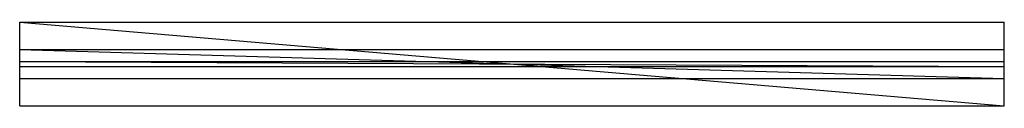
# Model space of a CAD drawing. Header units: inches. Extents: x -29.5 to 29.5, y -2.5 to 2.5.
import ezdxf

# ---------------------------------------------------------------- set-up
doc = ezdxf.new("R2010")
doc.units = ezdxf.units.IN
doc.layers.get('0').update_dxf_attribs({"true_color": 0xc2ced6})

msp = doc.modelspace()

# ---------------------------------------------------------------- linework, layer by layer
at = {"color": 9, "true_color": 0xbebebe}
for p, q in [((-29.528, -2.5), (-29.528, 2.5)), ((-29.528, 2.5), (-29.528, 2.5)), ((-29.528, 2.5), (29.528, -2.5)), ((-29.528, 2.5), (29.528, 2.5)), ((29.528, -2.5), (29.528, 2.5)), ((29.528, 2.5), (29.528, 2.5)), ((-29.528, -2.5), (-29.528, -2.5)), ((-29.528, -2.5), (29.528, -2.5)), ((29.528, -2.5), (29.528, -2.5))]:
    msp.add_line(p, q, dxfattribs=at)
at = {"color": 7, "true_color": 0xffffff}
for p, q in [((-29.528, -0.866), (-29.528, 0.866)), ((-29.528, 0.866), (-29.528, 0.866)), ((-29.528, 0.866), (29.528, -0.866)), ((-29.528, 0.866), (29.528, 0.866)), ((29.528, -0.866), (29.528, 0.866)), ((29.528, 0.866), (29.528, 0.866)), ((-29.528, -0.157), (-29.528, 0.157)), ((-29.528, 0.157), (-29.528, 0.157)), ((-29.528, 0.157), (29.528, -0.157)), ((-29.528, 0.157), (29.528, 0.157)), ((29.528, -0.157), (29.528, 0.157)), ((29.528, 0.157), (29.528, 0.157)), ((-29.528, -0.157), (-29.528, -0.157)), ((-29.528, -0.157), (29.528, -0.157)), ((29.528, -0.157), (29.528, -0.157)), ((-29.528, -0.866), (-29.528, -0.866)), ((-29.528, -0.866), (29.528, -0.866)), ((29.528, -0.866), (29.528, -0.866))]:
    msp.add_line(p, q, dxfattribs=at)

doc.saveas('drawing.dxf')
